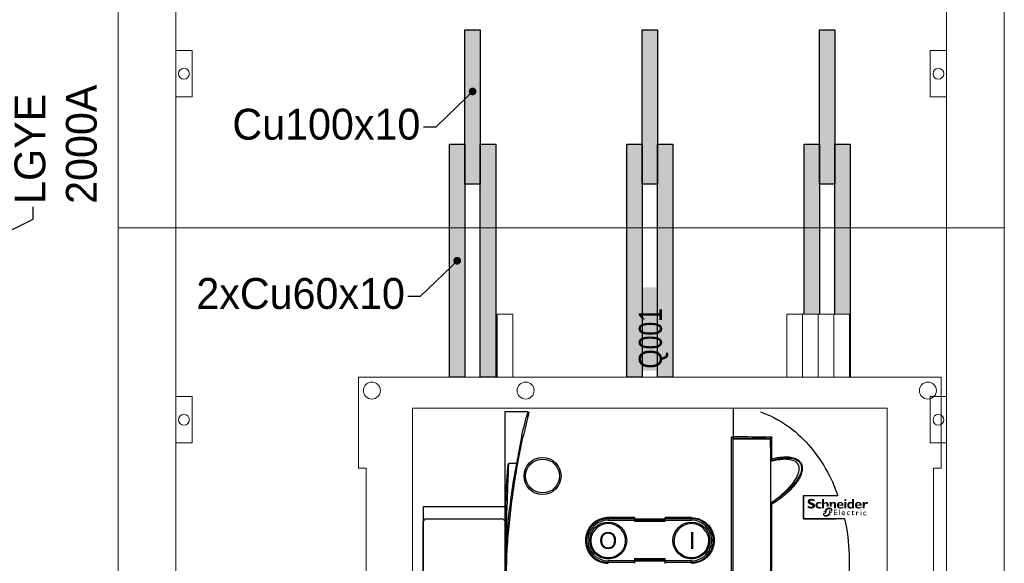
# Model space of a CAD drawing. Header units: millimetres. Extents: x -31 to 6803, y 0 to 664.
# Tile 28 of 118: x 1020 to 1065, y 187 to 212. Entities that reach past the tile are written whole.
import ezdxf
from ezdxf import colors
from ezdxf.entities.mleader import LeaderData, LeaderLine
from ezdxf.enums import TextEntityAlignment as Align
from ezdxf.math import Vec2, Vec3

# ---------------------------------------------------------------- set-up
doc = ezdxf.new("R2010")
doc.units = ezdxf.units.MM
for name, color, linetype, lineweight in [('2DE_OBJ_Schneider-Front_Plates', 7, 'Continuous', 0), ('2DE_OBJ_Schneider-Logo', 112, 'Continuous', 0), ('2DE_OBJ_Schneider-Mounting_Plates', 7, 'Continuous', 25), ('2DE_OBJ_Schneider-TAG', 112, 'Continuous', 0), ('SE_Busbars_AL', 30, 'Continuous', 0)]:
    doc.layers.add(name, color=color, linetype=linetype, lineweight=lineweight)
doc.layers.add('CP_WIPEOUT', color=255, linetype='Continuous')
doc.styles.add('CP_ATTR', font='arial.ttf')
doc.styles.add('CP_TXTCON', font='arial.ttf', dxfattribs={"width": 0.8})

# ---------------------------------------------------------------- blocks, each defined once
blk = doc.blocks.new('*U133')
at = {"layer": 'SE_Busbars_AL'}
h = blk.add_hatch(color=30, dxfattribs=at)
h.dxf.hatch_style = 1
h.paths.add_polyline_path([(10, 151.21), (0, 151.21), (0, 0), (10, 0)])
blk.add_lwpolyline([(10, 0), (0, 0), (0, 151.21), (10, 151.21)], close=True)
blk = doc.blocks.new('*U135')
at = {"layer": 'SE_Busbars_AL'}
h = blk.add_hatch(color=30, dxfattribs=at)
h.dxf.hatch_style = 1
h.paths.add_polyline_path([(10, 100), (0, 100), (0, 0), (10, 0)])
blk.add_lwpolyline([(10, 0), (0, 0), (0, 100), (10, 100)], close=True)
blk = doc.blocks.new('*U136')
at = {"layer": 'SE_Busbars_AL'}
h = blk.add_hatch(color=30, dxfattribs=at)
h.dxf.hatch_style = 1
h.paths.add_polyline_path([(10, 151.21), (0, 151.21), (0, 0), (10, 0)])
blk.add_lwpolyline([(10, 0), (0, 0), (0, 151.21), (10, 151.21)], close=True)
blk = doc.blocks.new('*U137')
at = {"layer": 'SE_Busbars_AL'}
h = blk.add_hatch(color=30, dxfattribs=at)
h.dxf.hatch_style = 1
h.paths.add_polyline_path([(10, 151.21), (0, 151.21), (0, 0), (10, 0)])
blk.add_lwpolyline([(10, 0), (0, 0), (0, 151.21), (10, 151.21)], close=True)
blk = doc.blocks.new('Logo Schneider_2009')
for points in [[(1.62, 8.12), (1.87, 8.01), (2.17, 7.9), (2.51, 7.77), (2.73, 7.68), (2.98, 7.54), (3.16, 7.4), (3.26, 7.26), (3.3, 7.1), (3.29, 7.04), (3.24, 6.86), (3.13, 6.73), (2.95, 6.63), (2.72, 6.57), (2.41, 6.55), (2.37, 6.55), (2.18, 6.56), (1.97, 6.59), (1.76, 6.64), (1.55, 6.71), (1.32, 6.79), (1.09, 6.9), (0.85, 7.02), (0.61, 7.16), (0.36, 7.32), (0.36, 6.02), (0.45, 5.97), (0.69, 5.86), (0.93, 5.76), (1.16, 5.67), (1.4, 5.6), (1.63, 5.54), (1.86, 5.49), (2.08, 5.46), (2.31, 5.44), (2.53, 5.43), (2.63, 5.43), (2.89, 5.45), (3.15, 5.48), (3.38, 5.53), (3.61, 5.6), (3.82, 5.69), (4.02, 5.8), (4.2, 5.92), (4.3, 6), (4.47, 6.17), (4.6, 6.35), (4.71, 6.55), (4.79, 6.77), (4.83, 7.01), (4.85, 7.26), (4.84, 7.35), (4.82, 7.58), (4.76, 7.8), (4.68, 8.01), (4.56, 8.2), (4.42, 8.38), (4.25, 8.55), (4.04, 8.71), (3.98, 8.75), (3.84, 8.82), (3.67, 8.9), (3.45, 9), (3.2, 9.11), (2.9, 9.23), (2.57, 9.36), (2.35, 9.45), (2.1, 9.58), (1.91, 9.72), (1.8, 9.86), (1.77, 10.01), (1.77, 10.04), (1.82, 10.21), (1.93, 10.33), (2.11, 10.42), (2.36, 10.48), (2.67, 10.5), (2.7, 10.49), (2.88, 10.49), (3.07, 10.46), (3.28, 10.42), (3.51, 10.36), (3.75, 10.28), (4.01, 10.19), (4.28, 10.09), (4.57, 9.97), (4.57, 11.12), (4.4, 11.19), (4.16, 11.29), (3.91, 11.37), (3.67, 11.44), (3.44, 11.5), (3.2, 11.54), (2.97, 11.57), (2.75, 11.59), (2.53, 11.59), (2.44, 11.59), (2.17, 11.58), (1.91, 11.55), (1.67, 11.5), (1.45, 11.43), (1.24, 11.35), (1.05, 11.24), (0.87, 11.12), (0.83, 11.1), (0.65, 10.93), (0.5, 10.75), (0.39, 10.56), (0.3, 10.34), (0.25, 10.11), (0.24, 9.87), (0.24, 9.79), (0.26, 9.55), (0.32, 9.32), (0.4, 9.11), (0.51, 8.91), (0.65, 8.73), (0.82, 8.57), (1.02, 8.42), (1.09, 8.37), (1.22, 8.3), (1.4, 8.22)], [(8.85, 6.63), (8.6, 6.54), (8.33, 6.46), (8.09, 6.4), (7.89, 6.37), (7.71, 6.35), (7.69, 6.35), (7.44, 6.38), (7.21, 6.44), (7, 6.54), (6.83, 6.69), (6.68, 6.86), (6.58, 7.06), (6.51, 7.29), (6.49, 7.55), (6.51, 7.77), (6.55, 7.99), (6.63, 8.18), (6.73, 8.34), (6.87, 8.48), (7.04, 8.58), (7.25, 8.65), (7.48, 8.7), (7.75, 8.71), (7.86, 8.71), (8.1, 8.68), (8.33, 8.62), (8.56, 8.54), (8.79, 8.43), (8.79, 9.4), (8.62, 9.45), (8.38, 9.52), (8.13, 9.58), (7.9, 9.62), (7.66, 9.64), (7.44, 9.65), (7.28, 9.65), (7.03, 9.63), (6.79, 9.58), (6.56, 9.52), (6.34, 9.44), (6.14, 9.33), (5.95, 9.21), (5.77, 9.06), (5.73, 9.03), (5.57, 8.86), (5.43, 8.67), (5.32, 8.47), (5.23, 8.26), (5.17, 8.03), (5.13, 7.79), (5.12, 7.53), (5.12, 7.49), (5.14, 7.24), (5.18, 7), (5.25, 6.77), (5.34, 6.56), (5.46, 6.37), (5.6, 6.19), (5.77, 6.02), (5.89, 5.92), (6.07, 5.8), (6.27, 5.69), (6.48, 5.61), (6.71, 5.54), (6.95, 5.49), (7.2, 5.46), (7.47, 5.45), (7.65, 5.46), (7.87, 5.48), (8.1, 5.51), (8.34, 5.57), (8.59, 5.64), (8.85, 5.73)], [(12.28, 6.41), (12.16, 6.34), (12.16, 7.83), (12.14, 8.11), (12.08, 8.34), (11.98, 8.51), (11.84, 8.63), (11.65, 8.7), (11.51, 8.71), (11.33, 8.68), (11.14, 8.6), (10.96, 8.46), (10.77, 8.26), (10.65, 8.1), (10.65, 5.51), (9.38, 5.51), (9.38, 11.52), (10.65, 11.52), (10.65, 8.99), (10.67, 8.99), (10.84, 9.18), (11.03, 9.34), (11.22, 9.47), (11.43, 9.56), (11.65, 9.62), (11.87, 9.65), (11.95, 9.65), (12.21, 9.64), (12.45, 9.59), (12.66, 9.5), (12.86, 9.39), (12.97, 9.3), (13.12, 9.13), (13.24, 8.95), (13.34, 8.74), (13.4, 8.51), (13.43, 8.26), (13.43, 8.1), (13.43, 6.86), (13.26, 6.83), (13.14, 6.79), (13.01, 6.75), (12.89, 6.71), (12.77, 6.66), (12.64, 6.6), (12.52, 6.54), (12.4, 6.48)], [(14.3, 6.84), (14.15, 6.86), (14.04, 6.86), (14.04, 9.57), (15.32, 9.57), (15.32, 9), (15.5, 9.19), (15.69, 9.35), (15.89, 9.47), (16.1, 9.56), (16.32, 9.62), (16.55, 9.65), (16.63, 9.65), (16.89, 9.64), (17.13, 9.58), (17.34, 9.5), (17.54, 9.38), (17.61, 9.32), (17.77, 9.16), (17.9, 8.99), (18, 8.78), (18.07, 8.56), (18.11, 8.31), (18.12, 8.1), (18.12, 5.51), (16.85, 5.51), (16.85, 8), (16.82, 8.28), (16.76, 8.49), (16.64, 8.65), (16.49, 8.76), (16.28, 8.8), (16.2, 8.81), (16.02, 8.78), (15.84, 8.7), (15.66, 8.55), (15.48, 8.36), (15.32, 8.14), (15.32, 6.4), (15.28, 6.44), (15.18, 6.52), (15.07, 6.59), (14.96, 6.65), (14.84, 6.71), (14.71, 6.75), (14.58, 6.79), (14.44, 6.82)], [(36.55, 8.09), (36.69, 8.25), (36.84, 8.36), (37, 8.43), (37.16, 8.46), (37.24, 8.45), (37.44, 8.4), (37.67, 8.31), (37.93, 8.16), (38.28, 9.3), (38.07, 9.44), (37.83, 9.56), (37.62, 9.63), (37.44, 9.65), (37.41, 9.65), (37.23, 9.63), (37.06, 9.57), (36.89, 9.47), (36.73, 9.33), (36.57, 9.16), (36.42, 8.95), (36.28, 8.7), (36.14, 8.42), (36.12, 8.42), (36.12, 9.59), (34.85, 9.59), (34.85, 5.53), (36.12, 5.53), (36.12, 7.28), (36.14, 7.33), (36.27, 7.63), (36.41, 7.88)], [(17.35, 4.39), (18.84, 4.39), (18.84, 4.85), (16.85, 4.85), (16.85, 1.32), (18.88, 1.32), (18.88, 1.79), (17.35, 1.79), (17.35, 2.89), (18.79, 2.89), (18.79, 3.33), (17.35, 3.33)], [(20.41, 4.85), (19.96, 4.85), (19.96, 1.32), (20.41, 1.32)], [(26.21, 3.69), (26.05, 3.7), (25.97, 3.7), (25.79, 3.68), (25.62, 3.63), (25.47, 3.57), (25.34, 3.48), (25.22, 3.36), (25.15, 3.27), (25.06, 3.13), (25, 2.98), (24.95, 2.82), (24.92, 2.64), (24.91, 2.45), (24.92, 2.37), (24.94, 2.19), (24.98, 2.02), (25.04, 1.87), (25.13, 1.73), (25.24, 1.6), (25.29, 1.56), (25.42, 1.46), (25.57, 1.38), (25.72, 1.32), (25.9, 1.29), (26.08, 1.28), (26.1, 1.28), (26.29, 1.29), (26.46, 1.32), (26.62, 1.36), (26.77, 1.42), (26.77, 1.87), (26.65, 1.82), (26.48, 1.76), (26.31, 1.73), (26.16, 1.72), (25.99, 1.73), (25.83, 1.76), (25.69, 1.82), (25.58, 1.9), (25.49, 2.01), (25.43, 2.14), (25.39, 2.3), (25.38, 2.48), (25.38, 2.61), (25.42, 2.78), (25.48, 2.94), (25.57, 3.07), (25.61, 3.11), (25.75, 3.2), (25.9, 3.26), (26.08, 3.28), (26.09, 3.28), (26.24, 3.26), (26.39, 3.22), (26.56, 3.14), (26.73, 3.04), (26.73, 3.53), (26.72, 3.53), (26.54, 3.61), (26.37, 3.66)], [(29.47, 3.65), (28.74, 3.65), (28.74, 4.14), (27.88, 3.29), (27.88, 3.24), (28.27, 3.24), (28.27, 2.01), (28.28, 1.89), (28.31, 1.73), (28.36, 1.59), (28.45, 1.48), (28.55, 1.39), (28.69, 1.33), (28.85, 1.29), (29.03, 1.28), (29.09, 1.28), (29.25, 1.31), (29.42, 1.36), (29.59, 1.44), (29.59, 1.87), (29.55, 1.85), (29.38, 1.77), (29.22, 1.72), (29.06, 1.7), (28.98, 1.71), (28.84, 1.77), (28.76, 1.88), (28.74, 2.05), (28.74, 3.24), (29.47, 3.24)], [(32.08, 3.51), (31.94, 3.53), (31.87, 3.52), (31.75, 3.48), (31.63, 3.4), (31.51, 3.29), (31.38, 3.13), (31.26, 2.94), (31.26, 3.47), (30.8, 3.47), (30.8, 1.15), (31.26, 1.15), (31.26, 2.36), (31.26, 2.41), (31.29, 2.58), (31.34, 2.74), (31.43, 2.88), (31.52, 2.97), (31.66, 3.05), (31.82, 3.08), (31.94, 3.06), (32.09, 2.99), (32.25, 2.86), (32.49, 3.26), (32.39, 3.35), (32.23, 3.45)], [(35.5, 3.1), (35.42, 2.96), (35.35, 2.81), (35.31, 2.65), (35.28, 2.47), (35.27, 2.28), (35.27, 2.2), (35.29, 2.02), (35.33, 1.85), (35.4, 1.7), (35.48, 1.56), (35.59, 1.43), (35.64, 1.38), (35.78, 1.28), (35.92, 1.21), (36.08, 1.15), (36.25, 1.12), (36.44, 1.11), (36.45, 1.11), (36.64, 1.12), (36.82, 1.15), (36.98, 1.19), (37.13, 1.25), (37.13, 1.7), (37.01, 1.65), (36.83, 1.59), (36.67, 1.56), (36.52, 1.55), (36.34, 1.56), (36.18, 1.59), (36.05, 1.65), (35.93, 1.73), (35.85, 1.84), (35.78, 1.97), (35.75, 2.13), (35.73, 2.31), (35.74, 2.44), (35.78, 2.61), (35.84, 2.77), (35.93, 2.9), (35.97, 2.93), (36.1, 3.03), (36.26, 3.09), (36.44, 3.11), (36.44, 3.11), (36.59, 3.09), (36.75, 3.05), (36.91, 2.97), (37.08, 2.87), (37.08, 3.36), (37.08, 3.36), (36.9, 3.44), (36.73, 3.49), (36.57, 3.52), (36.41, 3.53), (36.33, 3.53), (36.14, 3.51), (35.98, 3.46), (35.83, 3.4), (35.7, 3.3), (35.58, 3.19)]]:
    blk.add_hatch(color=112).paths.add_polyline_path(points)
h = blk.add_hatch(color=112)
h.paths.add_polyline_path([(21.06, 9.64), (20.8, 9.65), (20.77, 9.65), (20.51, 9.64), (20.27, 9.6), (20.04, 9.55), (19.82, 9.47), (19.61, 9.36), (19.42, 9.23), (19.24, 9.08), (19.22, 9.06), (19.06, 8.89), (18.92, 8.7), (18.81, 8.49), (18.73, 8.28), (18.67, 8.05), (18.63, 7.81), (18.61, 7.56), (18.61, 7.53), (18.63, 7.28), (18.66, 7.03), (18.73, 6.81), (18.81, 6.59), (18.93, 6.4), (19.07, 6.21), (19.23, 6.04), (19.26, 6.02), (19.44, 5.88), (19.62, 5.76), (19.83, 5.66), (20.05, 5.58), (20.28, 5.52), (20.52, 5.48), (20.78, 5.45), (20.96, 5.45), (21.23, 5.46), (21.49, 5.48), (21.73, 5.53), (21.97, 5.58), (22.19, 5.66), (22.4, 5.75), (22.6, 5.86), (22.79, 5.98), (22.79, 6.77), (22.55, 6.61), (22.32, 6.48), (22.1, 6.38), (21.88, 6.29), (21.66, 6.24), (21.45, 6.21), (21.28, 6.2), (21.01, 6.21), (20.77, 6.25), (20.56, 6.32), (20.38, 6.43), (20.23, 6.55), (20.12, 6.71), (20.03, 6.89), (19.97, 7.11), (19.94, 7.34), (22.85, 7.34), (22.85, 7.61), (22.83, 7.86), (22.79, 8.1), (22.73, 8.32), (22.64, 8.53), (22.53, 8.73), (22.4, 8.91), (22.3, 9.02), (22.12, 9.19), (21.93, 9.33), (21.73, 9.44), (21.52, 9.53), (21.29, 9.6)])
h.paths.add_polyline_path([(21.08, 8.87), (21.28, 8.8), (21.45, 8.69), (21.58, 8.53), (21.67, 8.33), (21.72, 8.09), (21.73, 8), (19.97, 8), (20.01, 8.26), (20.09, 8.47), (20.2, 8.64), (20.36, 8.77), (20.55, 8.85), (20.81, 8.89)], flags=16)
h = blk.add_hatch(color=112)
h.paths.add_polyline_path([(23.78, 11.44), (23.57, 11.28), (23.57, 11.28), (23.4, 11.07), (23.29, 10.86), (23.26, 10.65), (23.27, 10.52), (23.35, 10.33), (23.51, 10.22), (23.75, 10.18), (23.77, 10.18), (23.98, 10.22), (24.19, 10.33), (24.4, 10.5), (24.57, 10.69), (24.67, 10.9), (24.71, 11.11), (24.7, 11.24), (24.62, 11.43), (24.46, 11.54), (24.22, 11.58), (24.21, 11.58), (23.99, 11.54)])
h.paths.add_polyline_path([(24.61, 9.57), (23.34, 9.57), (23.34, 5.51), (24.61, 5.51)])
h = blk.add_hatch(color=112)
h.paths.add_polyline_path([(28.16, 9.4), (27.93, 9.5), (27.69, 9.57), (27.46, 9.62), (27.22, 9.65), (27.1, 9.65), (26.85, 9.64), (26.61, 9.6), (26.38, 9.53), (26.17, 9.44), (25.97, 9.32), (25.79, 9.18), (25.69, 9.08), (25.55, 8.91), (25.42, 8.71), (25.32, 8.51), (25.24, 8.29), (25.19, 8.05), (25.15, 7.81), (25.14, 7.55), (25.15, 7.29), (25.19, 7.05), (25.25, 6.82), (25.33, 6.6), (25.43, 6.39), (25.56, 6.2), (25.69, 6.04), (25.86, 5.87), (26.05, 5.72), (26.25, 5.61), (26.46, 5.52), (26.69, 5.46), (26.93, 5.43), (27.04, 5.43), (27.29, 5.45), (27.52, 5.49), (27.74, 5.57), (27.95, 5.69), (28.15, 5.83), (28.16, 5.84), (28.16, 5.51), (29.44, 5.51), (29.44, 11.52), (28.16, 11.52)])
h.paths.add_polyline_path([(28.16, 8.58), (28.16, 6.63), (27.95, 6.47), (27.73, 6.36), (27.52, 6.3), (27.42, 6.3), (27.19, 6.31), (27, 6.37), (26.83, 6.46), (26.69, 6.59), (26.58, 6.76), (26.51, 6.96), (26.46, 7.2), (26.43, 7.52), (26.45, 7.81), (26.49, 8.06), (26.56, 8.28), (26.66, 8.45), (26.79, 8.59), (26.95, 8.7), (27.13, 8.77), (27.35, 8.8), (27.46, 8.81), (27.69, 8.78), (27.91, 8.71)], flags=16)
h = blk.add_hatch(color=112)
h.paths.add_polyline_path([(32.44, 9.64), (32.19, 9.65), (32.16, 9.65), (31.9, 9.64), (31.65, 9.6), (31.42, 9.55), (31.2, 9.47), (31, 9.36), (30.81, 9.23), (30.63, 9.08), (30.61, 9.06), (30.45, 8.89), (30.31, 8.7), (30.2, 8.49), (30.11, 8.28), (30.05, 8.05), (30.01, 7.81), (30, 7.56), (30, 7.53), (30.01, 7.28), (30.05, 7.03), (30.11, 6.81), (30.2, 6.59), (30.32, 6.4), (30.45, 6.21), (30.62, 6.04), (30.64, 6.02), (30.82, 5.88), (31.01, 5.76), (31.21, 5.66), (31.43, 5.58), (31.66, 5.52), (31.91, 5.48), (32.17, 5.45), (32.35, 5.45), (32.62, 5.46), (32.88, 5.48), (33.12, 5.53), (33.35, 5.58), (33.58, 5.66), (33.79, 5.75), (33.98, 5.86), (34.18, 5.98), (34.18, 6.77), (33.94, 6.61), (33.71, 6.48), (33.49, 6.38), (33.26, 6.29), (33.05, 6.24), (32.83, 6.21), (32.67, 6.2), (32.4, 6.21), (32.16, 6.25), (31.95, 6.32), (31.77, 6.43), (31.62, 6.55), (31.5, 6.71), (31.41, 6.89), (31.36, 7.11), (31.33, 7.34), (34.23, 7.34), (34.24, 7.61), (34.22, 7.86), (34.18, 8.1), (34.11, 8.32), (34.03, 8.53), (33.92, 8.73), (33.79, 8.91), (33.69, 9.02), (33.51, 9.19), (33.32, 9.33), (33.12, 9.44), (32.91, 9.53), (32.68, 9.6)])
h.paths.add_polyline_path([(32.47, 8.87), (32.67, 8.8), (32.84, 8.69), (32.96, 8.53), (33.05, 8.33), (33.11, 8.09), (33.12, 8), (31.35, 8), (31.39, 8.26), (31.47, 8.47), (31.59, 8.64), (31.74, 8.77), (31.93, 8.85), (32.19, 8.89)], flags=16)
h = blk.add_hatch(color=112)
h.paths.add_polyline_path([(11.79, 5.39), (11.67, 5.31), (11.55, 5.21), (11.44, 5.12), (11.32, 5.01), (11.21, 4.9), (11.19, 4.88), (11.09, 4.78), (10.99, 4.68), (10.89, 4.58), (10.8, 4.47), (10.72, 4.36), (10.63, 4.25), (11.4, 4.25), (11.23, 3.74), (10.31, 3.74), (10.26, 3.63), (10.19, 3.51), (10.14, 3.4), (10.09, 3.26), (11.16, 3.26), (10.99, 2.76), (9.93, 2.76), (9.9, 2.61), (9.88, 2.47), (9.86, 2.33), (9.85, 2.19), (9.85, 2.1), (9.86, 1.95), (9.87, 1.8), (9.89, 1.66), (9.92, 1.52), (9.96, 1.39), (10.01, 1.27), (10.07, 1.15), (10.14, 1.04), (10.22, 0.93), (10.3, 0.83), (10.34, 0.8), (10.43, 0.71), (10.53, 0.64), (10.64, 0.56), (10.75, 0.5), (10.87, 0.45), (11, 0.41), (11.13, 0.37), (11.27, 0.34), (11.42, 0.33), (11.57, 0.32), (11.68, 0.31), (11.81, 0.32), (11.94, 0.32), (12.06, 0.34), (12.19, 0.35), (12.32, 0.37), (12.44, 0.4), (12.57, 0.43), (12.69, 0.47), (12.82, 0.51), (12.94, 0.56), (13.06, 0.61), (13.18, 0.66), (13.31, 0.72), (13.43, 0.79), (13.55, 0.86), (13.67, 0.94), (13.79, 1.02), (13.91, 1.1), (14.02, 1.19), (14.14, 1.29), (14.26, 1.39), (14.37, 1.49), (14.47, 1.58), (14.57, 1.68), (14.67, 1.78), (14.77, 1.89), (14.86, 2), (14.95, 2.1), (15.04, 2.21), (15.11, 2.32), (14.12, 2.32), (14.27, 2.82), (15.42, 2.82), (15.48, 2.94), (15.54, 3.07), (15.6, 3.2), (15.63, 3.3), (14.38, 3.3), (14.44, 3.51), (14.52, 3.8), (15.78, 3.8), (15.79, 3.83), (15.81, 3.97), (15.83, 4.11), (15.84, 4.25), (15.85, 4.38), (15.85, 4.4), (15.84, 4.55), (15.83, 4.7), (15.8, 4.84), (15.77, 4.97), (15.73, 5.1), (15.68, 5.22), (15.61, 5.34), (15.54, 5.45), (15.46, 5.55), (15.37, 5.65), (15.28, 5.74), (15.18, 5.82), (15.07, 5.89), (14.96, 5.95), (14.84, 6.01), (14.71, 6.05), (14.58, 6.09), (14.44, 6.12), (14.3, 6.14), (14.15, 6.15), (14, 6.16), (13.89, 6.16), (13.76, 6.15), (13.64, 6.14), (13.51, 6.12), (13.38, 6.1), (13.25, 6.08), (13.13, 6.05), (13, 6.01), (12.88, 5.97), (12.76, 5.93), (12.63, 5.88), (12.51, 5.82), (12.39, 5.76), (12.27, 5.7), (12.15, 5.63), (12.03, 5.56), (11.91, 5.48)])
h.paths.add_polyline_path([(12.61, 4.51), (12.73, 4.62), (12.86, 4.71), (12.97, 4.79), (13.09, 4.85), (13.22, 4.9), (13.35, 4.93), (13.48, 4.96), (13.63, 4.98), (13.77, 4.98), (15.01, 4.98), (14.85, 4.25), (14.1, 4.25), (14, 4.23), (13.93, 4.14), (13.77, 3.51), (13.52, 2.59), (13.48, 2.46), (13.43, 2.34), (13.36, 2.22), (13.28, 2.12), (13.19, 2.01), (13.08, 1.92), (12.98, 1.84), (12.87, 1.76), (12.75, 1.69), (12.62, 1.64), (12.5, 1.59), (12.37, 1.55), (12.23, 1.52), (12.09, 1.5), (11.93, 1.49), (10.68, 1.49), (10.88, 2.29), (11.66, 2.29), (11.79, 2.33), (11.85, 2.38), (11.91, 2.47), (12.14, 3.51), (12.22, 3.83), (12.25, 3.93), (12.3, 4.06), (12.36, 4.18), (12.43, 4.29), (12.52, 4.41)], flags=16)
h = blk.add_hatch(color=112)
h.paths.add_polyline_path([(22.74, 3.7), (22.56, 3.69), (22.39, 3.65), (22.24, 3.59), (22.1, 3.5), (21.98, 3.39), (21.97, 3.38), (21.86, 3.25), (21.78, 3.11), (21.72, 2.96), (21.68, 2.79), (21.66, 2.61), (21.66, 2.52), (21.67, 2.34), (21.7, 2.17), (21.75, 2.01), (21.82, 1.86), (21.91, 1.71), (21.97, 1.65), (22.08, 1.52), (22.21, 1.43), (22.36, 1.35), (22.52, 1.31), (22.7, 1.28), (22.78, 1.28), (22.96, 1.29), (23.13, 1.31), (23.29, 1.36), (23.45, 1.42), (23.61, 1.5), (23.71, 1.56), (23.71, 2), (23.54, 1.9), (23.38, 1.82), (23.21, 1.76), (23.06, 1.73), (22.9, 1.72), (22.72, 1.73), (22.57, 1.77), (22.44, 1.84), (22.33, 1.93), (22.24, 2.05), (22.17, 2.2), (22.13, 2.37), (22.12, 2.42), (23.75, 2.42), (23.75, 2.63), (23.72, 2.82), (23.69, 2.99), (23.64, 3.14), (23.57, 3.28), (23.49, 3.39), (23.4, 3.49), (23.29, 3.57), (23.16, 3.63), (23.03, 3.67), (22.87, 3.7)])
h.paths.add_polyline_path([(22.75, 3.31), (22.92, 3.29), (23.06, 3.23), (23.16, 3.14), (23.23, 3.01), (23.28, 2.85), (23.29, 2.73), (22.12, 2.73), (22.17, 2.91), (22.24, 3.06), (22.34, 3.17), (22.46, 3.25), (22.61, 3.29)], flags=16)
h = blk.add_hatch(color=112)
h.paths.add_polyline_path([(34.08, 4.39), (33.96, 4.43), (33.79, 4.38), (33.69, 4.3), (33.61, 4.17), (33.62, 4.02), (33.67, 3.95), (33.78, 3.9), (33.94, 3.97), (34.05, 4.04), (34.13, 4.17), (34.13, 4.32)])
h.paths.add_polyline_path([(34.1, 3.47), (33.65, 3.47), (33.65, 1.15), (34.1, 1.15)])
blk = doc.blocks.new('Schneider Electric-logo')
at = {"color": 3, "xscale": 45.60207954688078, "yscale": 45.60207954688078, "zscale": 45.60207954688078}
blk.add_blockref('Logo Schneider_2009', (2560, 1257), dxfattribs=at)
blk = doc.blocks.new('SE_logo')
at = {"xscale": 0.2, "yscale": 0.2, "zscale": 0.2}
blk.add_blockref('Schneider Electric-logo', (-516.3, -249.2), dxfattribs=at)
blk = doc.blocks.new('*U156')
blk.add_wipeout([(400.05, 311.14), (340.49, 311.14), (340.49, 352.14), (299.99, 352.14), (299.99, 311.14), (122.12, 311.14), (122.12, 352.14), (112, 352.14), (112, 311.14), (22.05, 311.14), (22.05, 252.14), (27.05, 252.14), (27.05, 2.14), (0.05, 2.14), (0, 0), (29.05, 0.14), (29.05, 11.14), (393.05, 11.14), (393.05, 0.14), (422.05, 0.14), (422.05, 2.14), (395.05, 2.14), (395.05, 252.14), (400.05, 252.14)]).dxf.layer = 'CP_WIPEOUT'
at = {"true_color": 0xffffff, "transparency": 33554687}
h = blk.add_hatch(color=7, dxfattribs=at)
h.dxf.hatch_style = 1
h.paths.add_polyline_path([(202.35, 369.45), (202.35, 315.48), (220.42, 315.48), (220.42, 369.45)])
at = {"lineweight": 0}
for p, q in [((112, 352.14), (112, 311.14)), ((310.11, 352.14), (310.11, 311.14)), ((320.24, 352.14), (320.24, 311.14)), ((330.36, 352.14), (330.36, 311.14)), ((27.05, 252.14), (27.05, 2.14)), ((395.05, 252.14), (395.05, 2.14))]:
    blk.add_line(p, q, dxfattribs=at)
at = {"color": 7}
for p, q in [((132.05, 288.7), (116.89, 288.7)), ((116.89, 288.7), (116.89, 33.57)), ((132.01, 288.57), (132.05, 288.7)), ((132.01, 288.57), (132.05, 288.7)), ((128.05, 273.68), (122.94, 247.19)), ((128.06, 273.73), (128.04, 273.63)), ((264.1, 272.47), (265.1, 272.47)), ((264.1, 105.46), (264.1, 272.47)), ((265.1, 272.47), (265.1, 271.51)), ((265.1, 109.94), (265.1, 271.33)), ((265.1, 271.28), (289.22, 271.28)), ((290.23, 258.32), (290.23, 272.3)), ((289.2, 265.87), (289.2, 258.05)), ((124.31, 255.23), (119.44, 255.23)), ((310.79, 234.47), (310.8, 234.45)), ((310.79, 219.44), (310.79, 234.47)), ((310.8, 234.45), (310.8, 219.45)), ((64.2, 227.36), (116.89, 227.36)), ((64.2, 108.05), (64.2, 227.36)), ((289.2, 228.98), (289.2, 127.07)), ((290.23, 127.08), (290.23, 228.86)), ((64, 217.35), (64.2, 217.35)), ((64, 43.86), (64, 217.35)), ((66, 219.36), (115, 219.36)), ((201, 220.15), (184, 220.15)), ((184, 220.15), (184, 218.53)), ((184, 219.53), (201, 219.53)), ((184, 218.53), (201, 218.53)), ((201, 220.15), (201, 217.56)), ((221, 219.17), (201, 219.17)), ((201, 218.56), (221, 218.56)), ((221, 217.56), (201, 217.56)), ((238, 220.15), (221, 220.15)), ((221, 217.56), (221, 220.15)), ((221, 219.53), (238, 219.53)), ((221, 218.53), (238, 218.53)), ((238, 218.53), (238, 220.15)), ((310.79, 219.44), (310.8, 219.45)), ((310.8, 219.45), (331.9, 219.45)), ((201, 192.13), (184, 192.13)), ((184, 192.13), (184, 190.54)), ((201, 193.66), (221, 193.66)), ((201, 193.66), (201, 190.54)), ((221, 192.66), (201, 192.66)), ((201, 192.06), (221, 192.06)), ((221, 190.53), (221, 193.66)), ((238, 192.13), (221, 192.13)), ((238, 190.54), (238, 192.13)), ((201, 191.13), (184, 191.13)), ((238, 191.13), (221, 191.13))]:
    blk.add_line(p, q, dxfattribs=at)
at = {"lineweight": 0}
for points in [[(112, 352.14), (122.12, 352.14)], [(122.12, 311.14), (122.12, 352.14)], [(299.99, 311.14), (299.99, 352.14)], [(299.99, 352.14), (340.49, 352.14)], [(340.49, 311.14), (340.49, 352.14)], [(22.05, 252.14), (22.05, 311.14), (400.05, 311.14), (400.05, 252.14)], [(22.05, 252.14), (27.05, 252.14)], [(400.05, 252.14), (395.05, 252.14)]]:
    blk.add_lwpolyline(points, dxfattribs=at)
blk.add_lwpolyline([(57.05, 291.14), (365.05, 291.14), (365.05, 31.14), (57.05, 31.14)], close=True, dxfattribs=at)
at = {"color": 7}
for points in [[(265.1, 290.74), (265.1, 272.08), (265.1, 271.74), (265.1, 271.51)], [(310.8, 219.45), (317.84, 219.45), (324.87, 219.45), (331.9, 219.45)]]:
    blk.add_lwpolyline(points, dxfattribs=at)
blk.add_lwpolyline([(265.1, 271.28), (289.2, 271.28), (289.2, 31.14), (265.1, 31.14)], close=True)
at = {"lineweight": 0}
for centre in [(30.68, 302.51), (130.44, 302.51), (391.43, 302.51)]:
    blk.add_circle(centre, 5.5, dxfattribs=at)
at = {"color": 7}
for centre, radius in [((141.4, 247.16), 12), ((141.4, 247.16), 11), ((184, 205.33), 12), ((238, 205.33), 12)]:
    blk.add_circle(centre, radius, dxfattribs=at)
for centre, radius, start, end in [((840.54, 112.37), 729.54, 166.03073, 167.24154), ((264.24, -1851.1), 2123.57, 89.29877, 89.97674), ((264.22, -1786.82), 2058.32, 89.30197, 89.97529), ((450.12, 247.48), 160, 176.43006, 176.63295), ((1805.61, 181.98), 1688.63, 178.50366, 179.43789), ((1819.8, 182.63), 1702.8, 178.53801, 179.46444), ((290.25, 228.98), 1.05, 161.36619, 179.93876), ((66, 217.36), 2, 89.94661, 180.05948), ((115, 217.36), 2, 19.37985, 90.01516), ((184, 205.33), 14.2, 90.15338, 270), ((184, 205.33), 13.2, 90, 270.00328), ((183.57, 213.8), 6.36, 86.10237, 86.95795), ((238, 205.33), 14.2, 270, 90.166), ((238, 205.33), 13.2, 270, 90.00328), ((184, 205.33), 11, 31.50537, 148.49451), ((238, 205.33), 11, 31.50537, 148.49451), ((1085.93, 190.11), 968.91, 179.50098, 180.17552), ((1072.59, 191.21), 955.54, 179.56009, 180.38191), ((373.12, 185.11), 256.03, 176.9939, 180.06161)]:
    blk.add_arc(centre, radius, start, end, dxfattribs=at)
for points, knots in [([(128.06, 273.73), (128.63, 276.23), (129.53, 279.96), (130.87, 284.9), (131.61, 287.36), (132.01, 288.57)], [0, 0, 0, 0, 0.499981, 0.749996, 1, 1, 1, 1]), ([(282.71, 288.7), (288.75, 286.7), (300.25, 280.79), (314.49, 267.82), (325.57, 252.11), (330.89, 240.46), (333.06, 234.47)], [0, 0, 0, 0, 0.249753, 0.499739, 0.749803, 1, 1, 1, 1]), ([(123.92, 247.06), (124.63, 251.49), (126.18, 260.33), (128.03, 269.11), (129.02, 273.49)], [0, 0, 0, 0, 0.50012, 1, 1, 1, 1]), ([(264.81, 271.75), (264.76, 271.81), (264.52, 272.05), (264.29, 272.29), (264.1, 272.47)], [0, 0, 0, 0, 0.232086, 1, 1, 1, 1]), ([(265.03, 271.51), (265.02, 271.52), (264.94, 271.61), (264.87, 271.69), (264.81, 271.75)], [0, 0, 0, 0, 0.2062, 1, 1, 1, 1]), ([(265.03, 271.51), (265.04, 271.49), (265.08, 271.44), (265.1, 271.38), (265.1, 271.33)], [0, 0, 0, 0, 0.274397, 1, 1, 1, 1]), ([(289.21, 265.87), (289.21, 266.77), (289.22, 268.57), (289.21, 270.38), (289.22, 271.28)], [0, 0, 0, 0, 0.5, 1, 1, 1, 1]), ([(289.22, 271.28), (289.23, 271.29), (289.26, 271.31), (289.28, 271.34), (289.29, 271.35)], [0, 0, 0, 0, 0.513687, 1, 1, 1, 1]), ([(290.23, 272.3), (290.14, 272.22), (289.83, 271.9), (289.51, 271.59), (289.29, 271.35)], [0, 0, 0, 0, 0.280011, 1, 1, 1, 1]), ([(290.23, 258.32), (290.1, 258.32), (289.91, 258.32), (289.67, 258.31), (289.52, 258.31), (289.39, 258.3), (289.29, 258.29), (289.24, 258.27), (289.21, 258.28), (289.2, 258.27)], [0, 0, 0, 0, 0.378397, 0.550422, 0.701574, 0.82645, 0.920304, 0.978768, 1, 1, 1, 1]), ([(290.43, 257.45), (290.15, 257.39), (289.68, 257.47), (289.28, 257.87), (289.2, 258.14), (289.2, 258.27)], [0, 0, 0, 0, 0.522557, 0.767583, 1, 1, 1, 1]), ([(290.4, 256.88), (290.24, 256.84), (289.91, 256.86), (289.37, 257.24), (289.2, 257.74), (289.2, 258.05)], [0, 0, 0, 0, 0.251394, 0.503177, 1, 1, 1, 1]), ([(289.66, 229.83), (291.4, 231), (294.8, 233.47), (298.77, 236.9), (301.71, 239.9), (303.76, 242.3), (305.6, 244.86), (307.1, 247.63), (308.08, 250.63), (307.96, 253.36), (306.93, 255.22), (305.76, 256.3), (304.37, 257.06), (302.37, 257.72), (299.75, 258.04), (296.6, 257.96), (293.47, 257.55), (291.42, 257.13), (290.4, 256.88)], [0, 0, 0, 0, 0.125128, 0.250237, 0.312807, 0.375371, 0.437926, 0.500452, 0.562871, 0.624872, 0.656064, 0.68728, 0.718535, 0.749813, 0.81231, 0.87486, 0.937427, 1, 1, 1, 1]), ([(290.43, 257.45), (291.52, 257.74), (293.71, 258.26), (297.05, 258.77), (300.41, 258.94), (303.21, 258.66), (305.34, 258.03), (306.83, 257.3), (308.11, 256.24), (309.02, 254.86), (309.47, 253.27), (309.49, 251.05), (308.72, 248.35), (307.15, 245.4), (305.18, 242.66), (302.95, 240.13), (299.73, 236.97), (295.35, 233.38), (291.6, 230.85), (289.68, 229.67)], [0, 0, 0, 0, 0.063053, 0.125965, 0.188649, 0.250927, 0.281876, 0.312625, 0.343139, 0.37348, 0.403886, 0.434509, 0.496194, 0.55855, 0.621258, 0.684171, 0.747216, 0.873507, 1, 1, 1, 1]), ([(290.23, 258.32), (291.35, 258.6), (293.6, 259.1), (296.46, 259.46), (298.76, 259.58), (301.07, 259.57), (303.93, 259.16), (306.67, 258.07), (308.42, 256.53), (309.41, 255.09), (309.94, 253.41), (309.96, 251.67), (309.76, 249.95), (309.28, 248.28), (308.55, 246.71), (307.77, 245.18), (306.86, 243.71), (305.5, 241.85), (303.64, 239.65), (301.23, 237.18), (298.65, 234.89), (295.04, 232.02), (292.19, 230.07), (290.23, 228.86)], [0, 0, 0, 0, 0.06252, 0.125026, 0.15629, 0.187551, 0.250052, 0.312554, 0.343919, 0.375325, 0.406534, 0.437857, 0.469221, 0.500378, 0.531618, 0.562839, 0.594028, 0.62527, 0.687707, 0.750145, 0.81259, 0.875054, 1, 1, 1, 1]), ([(290.23, 258.32), (290.26, 258.24), (290.3, 258.03), (290.38, 257.74), (290.41, 257.53), (290.43, 257.45)], [0, 0, 0, 0, 0.29419, 0.698055, 1, 1, 1, 1]), ([(117.55, 226.08), (117.58, 227.3), (117.65, 229.74), (117.77, 233.39), (117.92, 237.05), (118.05, 240.1), (118.18, 242.53), (118.28, 244.36), (118.38, 246.19), (118.51, 248.01), (118.62, 249.54), (118.72, 250.75), (118.8, 251.66), (118.88, 252.42), (118.95, 253.03), (119.01, 253.48), (119.07, 253.93), (119.13, 254.31), (119.19, 254.61), (119.24, 254.83), (119.29, 255.02), (119.35, 255.15), (119.4, 255.23), (119.44, 255.23)], [0, 0, 0, 0, 0.125015, 0.25003, 0.375045, 0.50006, 0.562567, 0.625075, 0.687582, 0.75009, 0.812597, 0.843851, 0.875105, 0.906358, 0.921985, 0.937612, 0.953239, 0.968865, 0.976678, 0.984491, 0.992302, 0.996208, 1, 1, 1, 1]), ([(122.94, 247.19), (121.96, 241.16), (119.66, 225.02), (117.97, 208.71), (117.44, 198.54)], [0, 0, 0, 0, 0.374792, 1, 1, 1, 1]), ([(118.11, 181.86), (118.03, 187.32), (118.27, 198.25), (119.56, 214.58), (121.48, 230.86), (123.05, 241.67), (123.92, 247.06)], [0, 0, 0, 0, 0.249952, 0.500004, 0.750042, 1, 1, 1, 1]), ([(289.68, 229.67), (289.54, 229.58), (289.29, 229.33), (289.2, 228.98), (289.2, 228.82)], [0, 0, 0, 0, 0.500336, 1, 1, 1, 1]), ([(290.23, 228.86), (290.1, 228.86), (289.86, 228.85), (289.57, 228.85), (289.39, 228.84), (289.29, 228.84), (289.24, 228.82), (289.2, 228.82), (289.2, 228.82)], [0, 0, 0, 0, 0.379487, 0.703591, 0.828379, 0.921549, 0.979161, 1, 1, 1, 1]), ([(289.68, 229.67), (289.68, 229.67), (289.67, 229.73), (289.66, 229.79), (289.66, 229.83)], [0, 0, 0, 0, 0.171156, 1, 1, 1, 1]), ([(289.68, 229.67), (289.71, 229.65), (289.76, 229.56), (289.89, 229.4), (290.05, 229.15), (290.17, 228.96), (290.23, 228.86)], [0, 0, 0, 0, 0.096718, 0.31703, 0.632816, 1, 1, 1, 1]), ([(183.91, 220.16), (183.43, 220.18), (182.46, 220.13), (180.55, 219.82), (178.26, 219.03), (175.67, 217.72), (173.43, 215.85), (171.61, 213.58), (169.78, 210.18), (169.2, 207.26), (169.2, 205.34)], [0, 0, 0, 0, 0.062652, 0.125292, 0.250462, 0.375627, 0.50073, 0.625865, 0.750987, 1, 1, 1, 1]), ([(238, 220.15), (239.93, 220.14), (243.83, 219.39), (247.93, 216.61), (250.41, 213.61), (252.21, 210.18), (252.81, 207.25), (252.81, 205.32)], [0, 0, 0, 0, 0.249783, 0.499451, 0.624886, 0.75031, 1, 1, 1, 1]), ([(337.4, 219.44), (339.1, 211.77), (341.05, 196.08), (340.16, 180.3), (339, 172.53)], [0, 0, 0, 0, 0.499993, 1, 1, 1, 1]), ([(172.9, 205.33), (172.92, 206.34), (173.23, 208.37), (174.09, 210.23), (174.63, 211.08)], [0, 0, 0, 0, 0.499994, 1, 1, 1, 1]), ([(193.38, 211.08), (193.92, 210.23), (194.78, 208.37), (195.09, 206.34), (195.1, 205.33)], [0, 0, 0, 0, 0.500006, 1, 1, 1, 1]), ([(226.9, 205.33), (226.92, 206.34), (227.23, 208.37), (228.09, 210.23), (228.63, 211.08)], [0, 0, 0, 0, 0.499994, 1, 1, 1, 1]), ([(247.38, 211.08), (247.92, 210.23), (248.78, 208.37), (249.09, 206.34), (249.1, 205.33)], [0, 0, 0, 0, 0.500006, 1, 1, 1, 1]), ([(169.2, 205.34), (169.21, 203.42), (169.79, 200.51), (171.6, 197.09), (173.45, 194.84), (175.68, 192.98), (179.09, 191.14), (182.01, 190.57), (183.93, 190.54)], [0, 0, 0, 0, 0.249373, 0.374641, 0.499929, 0.625222, 0.750502, 1, 1, 1, 1]), ([(195.1, 205.33), (195.13, 203.87), (194.59, 200.91), (192.13, 197.15), (188.41, 194.62), (184, 193.74), (179.6, 194.62), (175.87, 197.15), (173.42, 200.91), (172.88, 203.87), (172.9, 205.33)], [0, 0, 0, 0, 0.125003, 0.249991, 0.374994, 0.5, 0.625006, 0.750009, 0.874997, 1, 1, 1, 1]), ([(249.1, 205.33), (249.13, 203.87), (248.59, 200.91), (246.13, 197.15), (242.41, 194.62), (238, 193.74), (233.6, 194.62), (229.87, 197.15), (227.42, 200.91), (226.88, 203.87), (226.9, 205.33)], [0, 0, 0, 0, 0.125003, 0.249991, 0.374994, 0.5, 0.625006, 0.750009, 0.874997, 1, 1, 1, 1]), ([(252.81, 205.32), (252.81, 204.35), (252.61, 202.42), (251.76, 199.64), (250.38, 197.08), (248.56, 194.81), (246.3, 192.96), (243.71, 191.64), (241.42, 190.86), (239.51, 190.56), (238.54, 190.51), (238.06, 190.54)], [0, 0, 0, 0, 0.124951, 0.24992, 0.374903, 0.499889, 0.624845, 0.749863, 0.874872, 0.937436, 1, 1, 1, 1]), ([(117.07, 198.55), (117.08, 198.56), (117.13, 198.55), (117.19, 198.56), (117.31, 198.56), (117.4, 198.56), (117.45, 198.55)], [0, 0, 0, 0, 0.082561, 0.30011, 0.622441, 1, 1, 1, 1])]:
    blk.add_open_spline(points, degree=3, knots=knots, dxfattribs=at)
for points in [[(265.03, 271.51), (265.05, 271.51), (265.08, 271.51), (265.1, 271.51)], [(117.45, 198.55), (118.02, 217.45), (118.91, 236.33), (119.44, 255.23)], [(310.79, 234.47), (318.21, 234.47), (325.63, 234.47), (333.06, 234.47)], [(289.26, 229.31), (289.33, 229.52), (289.47, 229.71), (289.66, 229.83)], [(337.4, 219.44), (328.53, 219.44), (319.66, 219.44), (310.79, 219.44)]]:
    blk.add_open_spline(points, degree=3, dxfattribs=at)
at = {"layer": '2DE_OBJ_Schneider-Logo', "lineweight": 0, "xscale": 0.11291533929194, "yscale": 0.11291533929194, "zscale": 0.11291533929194}
blk.add_blockref('SE_logo', (313.64, 220.18), dxfattribs=at)
at = {"style": 'CP_TXTCON'}
for s, p in [('O', (178.04, 199.89)), ('I', (236.39, 199.89))]:
    blk.add_text(s, height=10.89, dxfattribs=at).set_placement(p)
at = {"style": 'CP_ATTR', "flags": 9}
for tag, p in [('PRODUCT-TYPE', (0.05, 0.14)), ('ORDER-NO', (0.05, 0.14)), ('CHARACTER', (0.05, 0.14)), ('VOLTAGE', (0.05, 0.14)), ('POWER_LOSSES', (0.05, 0.14)), ('NUMBER_OF_POLES', (0.05, 0.14)), ('IP', (0.05, 0.14)), ('LINK', (0.05, 0.14)), ('MARK3', (0.05, 0.14)), ('NAME', (0.06, 0.14)), ('MARK2', (0.06, 0.14)), ('PRODUCER', (0.06, 0.14)), ('CURRENT', (0.06, 0.14)), ('POWER', (0.06, 0.14)), ('TEXT_01', (0.06, 0.14)), ('OTHER', (0.06, 0.14)), ('NUMBER', (0.06, 0.14)), ('GROUP', (0.06, 0.14)), ('FUNCTION', (0.06, 0.14))]:
    blk.add_attdef(tag, text='', height=0.0005, dxfattribs=at).set_placement(p, align=Align.MIDDLE_LEFT)
at = {"linetype": 'ByBlock', "style": 'CP_ATTR', "flags": 9}
blk.add_attdef('WEIGHT', text='', height=0.0005, dxfattribs=at).set_placement((0.05, 0.14), align=Align.MIDDLE_LEFT)
at = {"layer": '2DE_OBJ_Schneider-TAG', "lineweight": 0, "width": 0.8}
blk.add_attdef('TAG', (218.87, 316.79), '', height=15, rotation=90, dxfattribs=at)
blk = doc.blocks.new('_Dot')
at = {"color": 0, "linetype": 'ByBlock', "lineweight": -2}
blk.add_line((-0.5, 0), (-1, 0), dxfattribs=at)
at = {"color": 0, "linetype": 'ByBlock', "const_width": 0.5}
blk.add_lwpolyline([(-0.25, 0, 1), (0.25, 0, 1)], format="xyb", close=True, dxfattribs=at)
blk = doc.blocks.new('2d_plyta_nw_650mm_14m_kk_se6_54tg3d0')
at = {"color": 0, "linetype": 'Continuous', "lineweight": 0}
for p, q in [((37.5, 0), (537.5, 0)), ((37.5, 0), (37.5, -450)), ((537.5, 0), (537.5, -450))]:
    blk.add_line(p, q, dxfattribs=at)
at = {"lineweight": 0}
blk.add_lwpolyline([(0, -450), (0, 0), (575, 0), (575, -450)], dxfattribs=at)
blk.add_lwpolyline([(0, -450), (0, 0), (575, 0), (575, -450)], dxfattribs=at)
blk.add_lwpolyline([(0, -450), (0, 0), (575, 0), (575, -450)], dxfattribs=at)
at = {"layer": '2DE_OBJ_Schneider-Front_Plates', "lineweight": 0}
for points in [[(37.5, -109.4), (48, -109.4), (48, -139.4), (37.5, -139.4)], [(37.5, -109.4), (48, -109.4), (48, -139.4), (37.5, -139.4)], [(37.5, -109.4), (48, -109.4), (48, -139.4), (37.5, -139.4)], [(537.5, -109.4), (527, -109.4), (527, -139.4), (537.5, -139.4)], [(537.5, -109.4), (527, -109.4), (527, -139.4), (537.5, -139.4)], [(537.5, -109.4), (527, -109.4), (527, -139.4), (537.5, -139.4)]]:
    blk.add_lwpolyline(points, dxfattribs=at)
for centre in [(42.75, -124.4), (42.75, -124.4), (42.75, -124.4), (532.25, -124.4), (532.25, -124.4), (532.25, -124.4)]:
    blk.add_circle(centre, 3.5, dxfattribs=at)
at = {"lineweight": 0, "style": 'CP_ATTR', "flags": 9}
for tag, p in [('MARK3', (0, 0.01)), ('FUNCTION', (0, 0.01)), ('CHARACTER', (0, 0.01)), ('PRODUCER', (0, 0.01)), ('ORDER-NO', (0, 0.01)), ('PRODUCT-TYPE', (0, 0.01)), ('ARTICLE', (0, 0.01)), ('NAME', (0, 0.01)), ('OTHER', (0, 0)), ('LINK', (0, 0)), ('IP', (0, 0)), ('NUMBER_OF_POLES', (0, 0)), ('POWER_LOSSES', (0, 0)), ('POWER', (0, 0)), ('VOLTAGE', (0, 0)), ('CURRENT', (0.01, 0.01)), ('MARK2', (0.01, 0.01)), ('GROUP', (0.01, 0)), ('NUMBER', (0.01, 0)), ('TEXT_01', (0.01, 0))]:
    blk.add_attdef(tag, text='', height=0.0005, dxfattribs=at).set_placement(p, align=Align.MIDDLE_LEFT)
at = {"linetype": 'ByBlock', "lineweight": 0, "style": 'CP_ATTR', "flags": 9}
blk.add_attdef('WEIGHT', text='', height=0.0005, dxfattribs=at).set_placement((0, 0), align=Align.MIDDLE_LEFT)
blk = doc.blocks.new('2d_prismap_plytcz_650_4m_se66_zu01t60')
at = {"lineweight": 0}
for p, q in [((37.5, 0), (0, 0)), ((0, 0), (0, -200)), ((575, 0), (534.53, 0)), ((575, -200), (575, 0)), ((0, -200), (37.5, -200)), ((37.5, -200), (537.5, -200)), ((537.5, -200), (575, -200))]:
    blk.add_line(p, q, dxfattribs=at)
at = {"layer": '2DE_OBJ_Schneider-Front_Plates', "lineweight": 0}
for p, q in [((37.5, 0), (537.5, 0)), ((37.5, -200), (37.5, 0)), ((537.5, 0), (537.5, -200)), ((537.5, -200), (37.5, -200))]:
    blk.add_line(p, q, dxfattribs=at)
for points in [[(37.5, -85), (48, -85), (48, -115), (37.5, -115)], [(537.5, -115), (527, -115), (527, -85), (537.5, -85)]]:
    blk.add_lwpolyline(points, dxfattribs=at)
for centre in [(42.75, -100), (532.25, -100)]:
    blk.add_circle(centre, 3.5, dxfattribs=at)
at = {"lineweight": 0, "style": 'CP_ATTR', "flags": 9}
for tag, p in [('MARK3', (0, 0.01)), ('FUNCTION', (0, 0.01)), ('CHARACTER', (0, 0.01)), ('PRODUCER', (0, 0.01)), ('ORDER-NO', (0, 0.01)), ('PRODUCT-TYPE', (0, 0.01)), ('ARTICLE', (0, 0.01)), ('NAME', (0, 0.01)), ('OTHER', (0, 0)), ('LINK', (0, 0)), ('IP', (0, 0)), ('NUMBER_OF_POLES', (0, 0)), ('POWER_LOSSES', (0, 0)), ('POWER', (0, 0)), ('VOLTAGE', (0, 0)), ('CURRENT', (0.01, 0.01)), ('MARK2', (0.01, 0.01)), ('GROUP', (0.01, 0)), ('NUMBER', (0.01, 0)), ('TEXT_01', (0.01, 0))]:
    blk.add_attdef(tag, text='', height=0.0005, dxfattribs=at).set_placement(p, align=Align.MIDDLE_LEFT)
at = {"linetype": 'ByBlock', "lineweight": 0, "style": 'CP_ATTR', "flags": 9}
blk.add_attdef('WEIGHT', text='', height=0.0005, dxfattribs=at).set_placement((0, 0), align=Align.MIDDLE_LEFT)

msp = doc.modelspace()

# ---------------------------------------------------------------- block references
at = {"xscale": 0.06999999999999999, "yscale": 0.06999999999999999, "zscale": 0.06999999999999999}
for name, p in [('*U135', (1040.459, 204.069)), ('*U135', (1048.509, 204.069)), ('*U135', (1056.559, 204.069)), ('*U133', (1039.759, 195.304)), ('*U133', (1041.159, 195.304)), ('*U133', (1047.809, 195.304)), ('*U133', (1049.209, 195.304)), ('*U137', (1055.859, 195.304)), ('*U136', (1057.259, 195.304))]:
    msp.add_blockref(name, p, dxfattribs=at)
at = {"layer": '2DE_OBJ_Schneider-Mounting_Plates', "xscale": 0.06999999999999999, "yscale": 0.06999999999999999, "zscale": 0.06999999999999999}
msp.add_blockref('2d_prismap_plytcz_650_4m_se66_zu01t60', (1024.706, 216.084), dxfattribs=at)

# ---------------------------------------------------------------- leaders
ml = msp.add_multileader_mtext('Standard')
ml.set_content('LGYE 2000A', color=256)
ml.set_leader_properties()
ml.set_arrow_properties(name='DOT')
ml.build(insert=Vec2(0, 0))
ml.multileader.update_dxf_attribs({"dogleg_length": 0.8, "arrow_head_size": 0.35})
ctx = ml.context
ctx.base_point, ctx.char_height, ctx.arrow_head_size, ctx.landing_gap_size, ctx.plane_origin, ctx.plane_x_axis, ctx.plane_y_axis = Vec3(1020.844, 203.035), 1.4, 0.35, 0.14, Vec3(1017.659, 219.099), Vec3(0, 1), Vec3(-1, 0)
ctx.attachment_type = 2
notes = []
notes.append((ctx, [(1, (1, 1, 0), (1020.844, 202.475), (0, 1), 0.56, [(0, [(1014.881, 199.522)], 0, [])])]))
ctx.mtext.insert, ctx.mtext.text_direction, ctx.mtext.rotation, ctx.mtext.width, ctx.mtext.flow_direction = Vec3(1020.004, 203.175), Vec3(0, 1), 1.570796, 0.04557, 5
ml = msp.add_multileader_mtext('Standard')
ml.set_content('Cu100x10', color=256)
ml.set_leader_properties()
ml.set_arrow_properties(name='DOT')
ml.build(insert=Vec2(0, 0))
ml.multileader.update_dxf_attribs({"dogleg_length": 0.8, "arrow_head_size": 0.35})
ctx = ml.context
ctx.base_point, ctx.char_height, ctx.arrow_head_size, ctx.landing_gap_size, ctx.plane_origin = Vec3(1029.194, 206.652), 1.4, 0.35, 0.14, Vec3(1040.809, 208.278)
ctx.text_align_type, ctx.attachment_type = 2, 2
notes.append((ctx, [(0, (1, 1, 0), (1039.134, 206.652), (-1, 0), 0.56, [(0, [(1040.809, 208.278)], 0, [])])]))
ctx.mtext.insert, ctx.mtext.width, ctx.mtext.alignment, ctx.mtext.flow_direction = Vec3(1038.434, 207.492), 0.04557, 3, 5
for ctx, leaders in notes:
    for number, flags, end, landing, length, lines in leaders:
        leader = LeaderData()
        leader.index, (leader.has_last_leader_line, leader.has_dogleg_vector, leader.attachment_direction) = number, flags
        leader.last_leader_point, leader.dogleg_vector, leader.dogleg_length = Vec3(end), Vec3(landing), length
        for number, points, colour, breaks in lines:
            line = LeaderLine()
            line.index, line.vertices, line.color, line.breaks = number, Vec3.list(points), colors.encode_raw_color(colour), breaks
            leader.lines.append(line)
        ctx.leaders.append(leader)

# ---------------------------------------------------------------- next in the draw order: block references
at = {"xscale": 0.06999999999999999, "yscale": 0.06999999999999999, "zscale": 0.06999999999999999}
msp.add_blockref('*U156', (1034.086, 173.524), dxfattribs=at).add_auto_attribs({'TAG': 'Q001'})

# ---------------------------------------------------------------- next in the draw order: block references
at = {"layer": '2DE_OBJ_Schneider-Mounting_Plates', "xscale": 0.06999999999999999, "yscale": 0.06999999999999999, "zscale": 0.06999999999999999}
msp.add_blockref('2d_plyta_nw_650mm_14m_kk_se6_54tg3d0', (1024.706, 202.084), dxfattribs=at)

# ---------------------------------------------------------------- next in the draw order: leaders
ml = msp.add_multileader_mtext('Standard')
ml.set_content('2xCu60x10', color=256)
ml.set_leader_properties()
ml.set_arrow_properties(name='DOT')
ml.build(insert=Vec2(0, 0))
ml.multileader.update_dxf_attribs({"dogleg_length": 0.8, "arrow_head_size": 0.35})
ctx = ml.context
ctx.base_point, ctx.char_height, ctx.arrow_head_size, ctx.landing_gap_size, ctx.plane_origin = Vec3(1026.394, 198.97), 1.4, 0.35, 0.14, Vec3(1040.109, 200.596)
ctx.text_align_type, ctx.attachment_type = 2, 2
notes = []
notes.append((ctx, [(0, (1, 1, 0), (1038.434, 198.97), (-1, 0), 0.56, [(0, [(1040.109, 200.596)], 0, [])])]))
ctx.mtext.insert, ctx.mtext.width, ctx.mtext.alignment, ctx.mtext.flow_direction = Vec3(1037.734, 199.81), 0.04557, 3, 5
for ctx, leaders in notes:
    for number, flags, end, landing, length, lines in leaders:
        leader = LeaderData()
        leader.index, (leader.has_last_leader_line, leader.has_dogleg_vector, leader.attachment_direction) = number, flags
        leader.last_leader_point, leader.dogleg_vector, leader.dogleg_length = Vec3(end), Vec3(landing), length
        for number, points, colour, breaks in lines:
            line = LeaderLine()
            line.index, line.vertices, line.color, line.breaks = number, Vec3.list(points), colors.encode_raw_color(colour), breaks
            leader.lines.append(line)
        ctx.leaders.append(leader)

doc.saveas('drawing.dxf')
